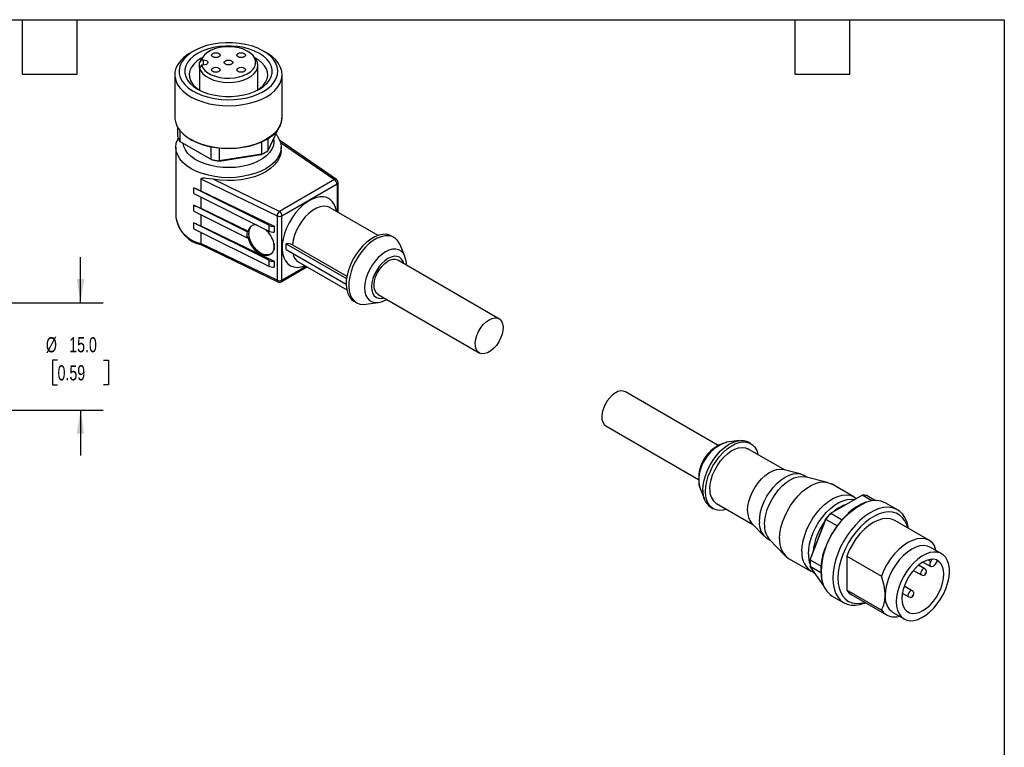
# Model space of a CAD drawing. Header units: millimetres. Extents: x 6 to 273, y 6 to 210.
# Tile 5 of 5: x 135 to 273, y 108 to 210. Entities that reach past the tile are written whole.
import ezdxf

# ---------------------------------------------------------------- set-up
doc = ezdxf.new("R2010")
doc.units = ezdxf.units.MM
doc.linetypes.add('SLD-Solid', pattern=[0])
doc.layers.add('DIMENSIONS', color=140, linetype='SLD-Solid', lineweight=25)
doc.layers.add('TEXT', color=140, linetype='SLD-Solid', lineweight=25)
doc.styles.add('SLDTEXTSTYLE0', font='TXT', dxfattribs={"width": 0.7})
doc.dimstyles.new('SLDDIMSTYLE2', dxfattribs={"dimtxt": 2.158008, "dimasz": 3.302, "dimexe": 0, "dimexo": 0.0625, "dimgap": 0.539502, "dimtad": 0, "dimtih": 1, "dimtoh": 1, "dimdec": 1, "dimrnd": 1e-09, "dimzin": 4, "dimdsep": 46, "dimtxsty": 'SLDTEXTSTYLE0', "dimsah": 1, "dimcen": 0.09, "dimadec": 0, "dimazin": 1, "dimtfac": 1, "dimtdec": 1, "dimtmove": 0, "dimatfit": 0, "dimfxl": 0, "dimfrac": 2, "dimtolj": 1, "dimtzin": 12, "dimarcsym": 0})

# ---------------------------------------------------------------- blocks, each defined once
blk = doc.blocks.new('_D_6')
at = {"layer": 'DIMENSIONS'}
for p, q in [((143.98, 170.03), (143.98, 176.38)), ((126.05, 170.03), (147.16, 170.03)), ((140.78, 162.01), (140.05, 162.01)), ((140.05, 162.01), (140.05, 158.58)), ((147.19, 162.01), (147.91, 162.01)), ((147.91, 162.01), (147.91, 158.58)), ((140.05, 158.58), (140.78, 158.58)), ((147.91, 158.58), (147.19, 158.58)), ((126.05, 155.03), (147.16, 155.03)), ((143.98, 155.03), (143.98, 148.68))]:
    blk.add_line(p, q, dxfattribs=at)
for points in [[(143.98, 170.03), (144.49, 173.33), (143.47, 173.33)], [(143.98, 155.03), (143.47, 151.73), (144.49, 151.73)]]:
    blk.add_solid(points, dxfattribs=at)
at = {"layer": 'DIMENSIONS', "char_height": 2.117, "attachment_point": 1, "style": 'SLDTEXTSTYLE0'}
for s, insert in [('%%c', (139.15, 165.22)), ('15.0', (142.41, 165.22)), ('0.59', (140.78, 161.3))]:
    blk.add_mtext(s, dxfattribs=dict(at, insert=insert))

msp = doc.modelspace()

# ---------------------------------------------------------------- linework, layer by layer
for p, q in [((159.78, 205.17), (159.35, 204.92)), ((169.96, 204.92), (169.54, 205.17)), ((160.9, 203.95), (161.11, 203.95)), ((161.18, 204.47), (160.92, 204.13)), ((161.11, 203.95), (161.11, 203.2)), ((168.4, 204.13), (168.14, 204.47)), ((160.61, 202.79), (160.61, 203.54)), ((160.61, 202.79), (160.61, 199.72)), ((161.11, 203.2), (160.9, 203.2)), ((168.76, 199.75), (168.76, 203.17)), ((157.16, 201.86), (157.16, 195.9)), ((172.16, 195.9), (172.16, 201.86)), ((157.58, 193.19), (157.58, 194.47)), ((157.87, 194.06), (157.87, 192.55)), ((171.44, 194.05), (170.14, 191.24)), ((169.96, 192.84), (170.51, 193.19)), ((170.14, 192.95), (170.14, 191.24)), ((179.75, 187.23), (171.83, 192.68)), ((157.31, 191.74), (157.31, 181.94)), ((162.25, 190.02), (157.87, 192.55)), ((157.87, 192.55), (158.05, 192.45)), ((158.05, 192.45), (162.36, 189.96)), ((162.25, 190.02), (162.25, 191.78)), ((163.35, 191.61), (163.35, 189.85)), ((169.33, 190.78), (169.33, 192.51)), ((171.91, 192.42), (179.47, 187.22)), ((172.01, 191.33), (172.01, 191.74)), ((163.34, 189.81), (169.24, 190.72)), ((169.33, 190.78), (163.35, 189.85)), ((169.61, 190.92), (169.75, 191)), ((160.81, 187.31), (171.45, 182.15)), ((160.81, 187.31), (160.81, 185.67)), ((171.77, 182.78), (162.5, 187.27)), ((179.47, 187.22), (171.77, 182.78)), ((170.28, 180.86), (159.84, 186.08)), ((159.84, 185.26), (159.84, 186.08)), ((172.12, 182.17), (179.82, 186.61)), ((179.82, 186.61), (179.82, 182.76)), ((179.97, 182.67), (179.97, 186.81)), ((159.84, 185.26), (170.28, 180.04)), ((160.81, 185.67), (171.03, 180.72)), ((160.81, 184.78), (160.81, 183.22)), ((159.84, 182.82), (159.84, 183.63)), ((167.25, 179.93), (159.84, 183.63)), ((160.81, 183.22), (167.4, 180.03)), ((185.58, 179.43), (178.88, 183.3)), ((159.84, 182.82), (167.25, 179.11)), ((160.81, 182.33), (160.81, 180.77)), ((171.45, 182.15), (171.45, 173.17)), ((172.12, 173.19), (172.12, 182.17)), ((159.84, 180.37), (159.84, 181.18)), ((170.28, 175.96), (159.84, 181.18)), ((159.84, 180.37), (170.28, 175.14)), ((160.81, 180.77), (171.03, 175.82)), ((170.28, 180.86), (170.28, 180.04)), ((171.03, 180.72), (171.03, 179.9)), ((160.81, 179.88), (160.81, 178.32)), ((167.25, 179.93), (167.4, 180.03)), ((167.4, 179.21), (167.25, 179.11)), ((187.79, 179.14), (187.44, 179.34)), ((171.45, 173.17), (160.81, 178.32)), ((160.9, 178.1), (171.55, 172.94)), ((170.99, 178.29), (170.96, 178.27)), ((170.96, 178.27), (171.03, 177.93)), ((171.03, 177.8), (170.96, 177.45)), ((170.99, 178.29), (171.03, 178.27)), ((171.03, 178.27), (171.03, 177.93)), ((171.03, 177.8), (171.03, 177.45)), ((172.71, 178.27), (181.15, 173.4)), ((172.71, 177.46), (172.71, 178.27)), ((172.71, 177.46), (181.1, 172.61)), ((173.59, 178.11), (181.2, 173.72)), ((189.28, 176.53), (188.63, 178.12)), ((170.28, 175.96), (170.28, 175.14)), ((171.03, 175.82), (171.03, 175)), ((172.02, 172.96), (175.61, 175.03)), ((175.46, 175.11), (172.12, 173.19)), ((174.48, 175.68), (181.18, 171.81)), ((202.45, 167.79), (188.31, 175.95)), ((185.56, 171.19), (199.7, 163.03)), ((182.19, 170.25), (182.54, 170.04)), ((183.84, 169.82), (185.55, 170.05)), ((233.07, 150.11), (220.13, 157.58)), ((217.38, 152.82), (230.33, 145.34)), ((235.99, 150.79), (234.28, 150.55)), ((237.64, 150.36), (237.29, 150.56)), ((242.32, 146.68), (237.22, 149.62)), ((244.54, 146.12), (242.11, 146.73)), ((245.49, 145.66), (244.99, 145.94)), ((248.37, 144.94), (245.25, 145.72)), ((252.02, 142.93), (248.9, 144.72)), ((230.54, 144.08), (231.19, 142.49)), ((248.81, 140.63), (253.19, 143.16)), ((254.56, 142.37), (253.19, 143.16)), ((253.88, 143.1), (255.07, 142.41)), ((232.82, 142), (237.92, 139.06)), ((258.14, 141.12), (256.51, 142.06)), ((232.04, 141.47), (232.39, 141.27)), ((248.81, 140.63), (250.38, 139.72)), ((237.77, 139.21), (239.51, 137.41)), ((248.08, 139.79), (245.92, 134.23)), ((245.92, 134.12), (248.11, 139.77)), ((249.69, 138.86), (248.11, 139.77)), ((262.59, 136.82), (257.74, 139.62)), ((239.89, 137.11), (240.39, 136.82)), ((240.22, 137), (242.45, 134.68)), ((264.3, 134.97), (262.74, 135.87)), ((263.5, 135.43), (263.3, 136.14)), ((242.9, 134.33), (246.02, 132.53)), ((245.91, 133.81), (245.91, 133.65)), ((245.92, 134.12), (247.44, 133.25)), ((251.03, 134.65), (255.88, 131.86)), ((251.03, 134.65), (251.03, 129.91)), ((261.69, 133.82), (262.8, 133.18)), ((262.37, 134.12), (262.8, 133.88)), ((262.8, 133.88), (262.99, 134.21)), ((263.67, 134.01), (263.4, 133.53)), ((247.42, 132.33), (245.92, 133.19)), ((247.83, 130.48), (245.92, 133.19)), ((246.41, 132.36), (246.54, 132.32)), ((260.33, 132.66), (261.46, 132.01)), ((261.96, 132.88), (261.07, 133.39)), ((255.88, 127.11), (251.03, 129.91)), ((258.8, 129.46), (259.69, 128.95)), ((260.19, 129.82), (259.06, 130.47)), ((249.01, 129.07), (250.64, 128.13)), ((251.74, 129.23), (256.59, 126.43)), ((257.49, 126.77), (259.05, 125.88))]:
    msp.add_line(p, q)
at = {"flags": 128}
for points in [[(169.54, 199.54), (170.14, 199.94), (170.65, 200.38), (171.06, 200.86), (171.34, 201.36), (171.51, 201.89), (171.56, 202.42), (171.48, 202.95), (171.28, 203.47), (170.97, 203.97), (170.54, 204.44), (170, 204.87), (169.37, 205.26), (168.66, 205.6), (167.87, 205.88), (167.03, 206.09), (166.15, 206.24), (165.23, 206.32), (164.31, 206.33), (163.4, 206.27), (162.5, 206.14), (161.65, 205.94), (160.85, 205.67), (160.12, 205.35), (159.46, 204.97), (158.91, 204.55), (158.45, 204.09), (158.1, 203.6), (157.88, 203.08), (157.77, 202.55), (157.78, 202.02), (157.92, 201.49), (158.18, 200.98), (158.55, 200.5), (159.04, 200.04), (159.62, 199.63), (160.29, 199.27), (161.04, 198.96), (161.86, 198.71), (162.72, 198.53), (163.62, 198.41), (164.54, 198.37), (165.46, 198.4), (166.37, 198.49), (167.25, 198.66), (168.08, 198.89), (168.84, 199.18), (169.54, 199.54)], [(168.97, 199.86), (169.54, 200.24), (170.01, 200.66), (170.37, 201.12), (170.62, 201.6), (170.74, 202.1), (170.74, 202.6), (170.62, 203.1), (170.37, 203.58), (170.01, 204.04), (169.54, 204.46), (168.97, 204.84), (168.31, 205.17), (167.58, 205.44), (166.79, 205.65), (165.96, 205.79), (165.09, 205.86), (164.22, 205.86), (163.36, 205.79), (162.53, 205.65), (161.74, 205.44), (161, 205.17), (160.35, 204.84), (159.78, 204.46), (159.3, 204.04), (158.94, 203.58), (158.7, 203.1), (158.57, 202.6), (158.57, 202.1), (158.7, 201.6), (158.94, 201.12), (159.3, 200.66), (159.78, 200.24), (160.35, 199.86), (161, 199.53), (161.74, 199.26), (162.53, 199.05), (163.36, 198.91), (164.22, 198.84), (165.09, 198.84), (165.96, 198.91), (166.79, 199.05), (167.58, 199.26), (168.31, 199.53), (168.97, 199.86)], [(160.9, 203.2), (161.08, 202.82), (161.37, 202.46), (161.77, 202.14), (162.26, 201.86), (162.83, 201.65), (163.46, 201.49), (164.13, 201.4), (164.81, 201.38), (165.49, 201.43), (166.15, 201.55), (166.75, 201.74), (167.29, 201.98), (167.74, 202.28), (168.09, 202.62), (168.33, 202.99), (168.45, 203.38), (168.45, 203.77), (168.33, 204.16), (168.09, 204.53), (167.74, 204.87), (167.29, 205.17), (166.75, 205.42), (166.15, 205.6), (165.49, 205.72), (164.81, 205.78), (164.13, 205.76), (163.46, 205.67), (162.83, 205.51), (162.26, 205.29), (161.77, 205.01), (161.37, 204.69), (161.08, 204.33), (160.9, 203.95)], [(159.35, 204.92), (159.03, 204.72), (158.44, 204.28), (157.95, 203.8), (157.58, 203.29), (157.32, 202.76), (157.18, 202.21), (157.17, 201.65), (157.28, 201.1), (157.5, 200.56), (157.85, 200.05), (158.31, 199.56), (158.87, 199.11), (159.53, 198.7), (160.27, 198.35), (161.08, 198.06), (161.96, 197.82), (162.87, 197.66), (163.82, 197.56), (164.78, 197.53), (165.74, 197.58), (166.68, 197.69), (167.58, 197.88), (168.44, 198.12), (169.24, 198.43), (169.96, 198.8)], [(160.99, 204.23), (160.77, 204.11), (160.23, 203.75), (159.8, 203.35), (159.47, 202.91), (159.25, 202.45), (159.16, 201.98), (159.19, 201.51), (159.35, 201.04), (159.62, 200.59), (160, 200.17), (160.49, 199.79), (160.57, 199.74)], [(160.61, 202.79), (160.79, 202.39), (161.08, 202.01), (161.49, 201.67), (161.99, 201.37), (162.57, 201.13), (163.22, 200.95), (163.91, 200.84), (164.63, 200.8), (165.34, 200.83), (166.04, 200.94), (166.69, 201.11), (167.28, 201.35), (167.79, 201.64), (168.2, 201.98), (168.51, 202.35), (168.7, 202.76), (168.76, 203.17), (168.7, 203.58), (168.51, 203.98), (168.4, 204.13)], [(160.92, 204.13), (160.79, 203.95), (160.61, 203.54)], [(160.61, 203.54), (160.78, 203.78), (160.9, 203.95)], [(161.11, 203.95), (161.36, 203.92), (161.57, 203.84), (161.71, 203.72), (161.76, 203.58), (161.71, 203.43), (161.57, 203.31), (161.36, 203.23), (161.11, 203.2)], [(163.32, 204.35), (163.12, 204.28), (162.89, 204.25), (162.66, 204.28), (162.47, 204.35), (162.34, 204.46), (162.29, 204.6), (162.34, 204.73), (162.47, 204.84), (162.66, 204.92), (162.89, 204.94), (163.12, 204.92), (163.32, 204.84), (163.45, 204.73), (163.49, 204.6), (163.45, 204.46), (163.32, 204.35)], [(165.08, 203.33), (164.89, 203.26), (164.66, 203.23), (164.43, 203.26), (164.23, 203.33), (164.1, 203.44), (164.06, 203.58), (164.1, 203.71), (164.23, 203.82), (164.43, 203.9), (164.66, 203.92), (164.89, 203.9), (165.08, 203.82), (165.21, 203.71), (165.26, 203.58), (165.21, 203.44), (165.08, 203.33)], [(166.85, 204.35), (166.66, 204.28), (166.43, 204.25), (166.2, 204.28), (166, 204.35), (165.87, 204.46), (165.83, 204.6), (165.87, 204.73), (166, 204.84), (166.2, 204.92), (166.43, 204.94), (166.66, 204.92), (166.85, 204.84), (166.98, 204.73), (167.03, 204.6), (166.98, 204.46), (166.85, 204.35)], [(168.76, 199.75), (169.08, 199.98), (169.52, 200.38), (169.85, 200.81), (170.06, 201.27), (170.15, 201.74), (170.12, 202.22), (169.97, 202.68), (169.7, 203.13), (169.32, 203.55), (168.83, 203.93), (168.33, 204.23)], [(169.96, 198.8), (170.6, 199.22), (171.13, 199.68), (171.56, 200.17), (171.88, 200.7), (172.08, 201.24), (172.16, 201.79), (172.11, 202.35), (171.94, 202.89), (171.65, 203.42), (171.25, 203.93), (170.74, 204.4), (170.13, 204.82), (169.96, 204.92)], [(160.9, 203.2), (160.74, 202.98), (160.61, 202.79)], [(163.32, 202.31), (163.12, 202.24), (162.89, 202.21), (162.66, 202.24), (162.47, 202.31), (162.34, 202.42), (162.29, 202.56), (162.34, 202.69), (162.47, 202.8), (162.66, 202.88), (162.89, 202.9), (163.12, 202.88), (163.32, 202.8), (163.45, 202.69), (163.49, 202.56), (163.45, 202.42), (163.32, 202.31)], [(166.85, 202.31), (166.66, 202.24), (166.43, 202.21), (166.2, 202.24), (166, 202.31), (165.87, 202.42), (165.83, 202.56), (165.87, 202.69), (166, 202.8), (166.2, 202.88), (166.43, 202.9), (166.66, 202.88), (166.85, 202.8), (166.98, 202.69), (167.03, 202.56), (166.98, 202.42), (166.85, 202.31)], [(157.16, 195.9), (157.17, 195.69), (157.28, 195.14), (157.5, 194.6), (157.85, 194.09), (158.31, 193.6), (158.87, 193.15), (159.53, 192.74), (160.27, 192.39), (161.08, 192.1), (161.96, 191.86), (162.87, 191.7), (163.82, 191.6), (164.78, 191.57), (165.74, 191.62), (166.68, 191.73), (167.58, 191.91), (168.44, 192.16), (169.24, 192.47), (169.96, 192.84)], [(172.06, 195.87), (172.06, 195.82), (172, 195.26), (171.81, 194.71), (171.5, 194.18), (171.07, 193.68), (170.53, 193.22), (169.89, 192.8), (169.16, 192.43), (168.36, 192.12), (167.49, 191.87), (166.57, 191.69), (165.62, 191.58), (164.66, 191.55), (163.69, 191.58), (162.74, 191.69), (161.83, 191.87), (160.96, 192.12), (160.15, 192.43), (159.43, 192.8), (159.39, 192.82)], [(171.24, 193.62), (171.45, 193.36), (171.76, 192.83), (171.95, 192.29), (172.01, 191.74), (171.95, 191.18), (171.76, 190.64), (171.45, 190.11), (171.02, 189.62), (170.49, 189.15), (169.86, 188.74), (169.13, 188.37), (168.33, 188.06), (167.47, 187.82), (166.56, 187.64), (165.62, 187.53), (164.66, 187.49), (163.7, 187.53), (162.76, 187.64), (161.85, 187.82), (160.98, 188.06), (160.18, 188.37), (159.46, 188.74), (158.83, 189.15), (158.29, 189.62), (157.87, 190.11), (157.56, 190.64), (157.37, 191.18), (157.31, 191.74), (157.37, 192.29), (157.56, 192.83), (157.64, 193)], [(170.96, 193.02), (170.96, 193), (171.01, 192.49), (170.93, 191.98), (170.73, 191.48), (170.41, 191), (169.98, 190.56), (169.45, 190.15), (168.82, 189.79), (168.12, 189.48), (167.34, 189.23), (166.52, 189.05), (165.65, 188.93), (164.77, 188.89), (163.88, 188.91), (163.02, 189.01), (162.18, 189.18), (161.39, 189.41), (160.66, 189.7), (160.01, 190.05), (159.46, 190.45), (159, 190.89), (158.65, 191.36), (158.43, 191.85), (158.33, 192.29)], [(172.01, 191.33), (171.97, 190.87), (171.79, 190.31), (171.49, 189.76), (171.06, 189.24), (170.51, 188.76), (169.86, 188.33), (169.11, 187.95), (168.27, 187.63), (167.38, 187.39), (166.43, 187.21), (165.45, 187.11), (164.46, 187.09), (163.46, 187.14), (162.5, 187.27)], [(162.36, 189.96), (162.3, 190), (162.25, 190.02)], [(163.35, 189.85), (163.35, 189.83), (163.34, 189.81)], [(169.24, 190.72), (169.29, 190.75), (169.33, 190.78)], [(162.5, 187.27), (161.56, 187.38), (161.29, 187.4), (161.11, 187.4), (160.99, 187.39), (160.92, 187.38), (160.85, 187.36), (160.82, 187.35), (160.81, 187.32), (160.81, 187.31)], [(179.74, 182.8), (179.65, 183.19), (179.46, 183.71), (179.18, 184.14), (178.82, 184.48), (178.4, 184.7), (177.92, 184.81), (177.4, 184.81), (176.84, 184.69), (176.26, 184.46), (175.68, 184.13), (175.1, 183.69), (174.55, 183.16), (174.02, 182.56), (173.54, 181.9), (173.12, 181.19), (172.77, 180.44), (172.49, 179.69), (172.29, 178.94), (172.18, 178.21), (172.16, 177.53), (172.22, 176.89), (172.38, 176.33), (172.62, 175.86), (172.94, 175.47), (173.32, 175.19), (173.78, 175.02), (174.28, 174.97), (174.82, 175.03), (175.34, 175.18)], [(178.88, 183.3), (178.85, 183.32), (178.44, 183.47), (177.97, 183.5), (177.47, 183.42), (176.95, 183.22), (176.41, 182.92), (175.89, 182.51), (175.39, 182.01), (174.92, 181.44), (174.51, 180.81), (174.16, 180.15), (173.89, 179.46), (173.69, 178.78), (173.59, 178.11)], [(170.99, 177.47), (170.86, 177.12), (170.64, 176.84), (170.35, 176.67), (170, 176.6), (169.61, 176.64), (169.2, 176.79), (168.78, 177.04), (168.39, 177.38), (168.04, 177.79), (167.75, 178.25), (167.53, 178.73), (167.4, 179.21)], [(170.62, 176.82), (170.59, 176.8), (170.24, 176.7), (169.85, 176.71), (169.43, 176.83), (169.01, 177.06), (168.6, 177.39), (168.23, 177.8), (167.92, 178.26), (167.68, 178.76), (167.54, 179.25), (167.49, 179.73)], [(187.44, 179.34), (187.17, 179.47), (186.71, 179.58), (186.2, 179.57), (185.66, 179.46), (185.1, 179.23), (184.53, 178.91), (183.97, 178.48), (183.42, 177.97), (182.91, 177.39), (182.45, 176.74), (182.04, 176.05), (181.7, 175.33), (181.42, 174.59), (181.23, 173.86), (181.12, 173.16), (181.1, 172.49), (181.17, 171.88), (181.32, 171.33), (181.55, 170.86), (181.86, 170.49), (182.19, 170.25)], [(188.63, 178.12), (188.55, 178.3), (188.28, 178.72), (187.94, 179.04), (187.53, 179.26), (187.06, 179.37), (186.55, 179.37), (186.01, 179.25), (185.45, 179.03), (184.88, 178.7), (184.32, 178.28), (183.78, 177.77), (183.27, 177.18), (182.8, 176.54), (182.39, 175.84), (182.05, 175.12), (181.78, 174.39), (181.59, 173.66), (181.48, 172.95), (181.46, 172.29), (181.52, 171.67), (181.67, 171.13), (181.9, 170.66), (182.21, 170.29), (182.59, 170.02), (183.03, 169.85), (183.52, 169.8), (183.84, 169.82)], [(160.91, 178.11), (160.87, 178.12), (160.82, 178.2), (160.81, 178.32)], [(189.28, 176.53), (189.09, 176.89), (188.8, 177.21), (188.44, 177.41), (188.03, 177.51), (187.57, 177.49), (187.08, 177.36), (186.58, 177.12), (186.08, 176.78), (185.59, 176.35), (185.13, 175.84), (184.72, 175.26), (184.36, 174.64), (184.07, 174), (183.86, 173.35), (183.73, 172.71), (183.68, 172.1), (183.73, 171.55), (183.86, 171.06), (184.07, 170.66), (184.36, 170.34), (184.72, 170.14), (185.13, 170.04), (185.55, 170.05)], [(189.15, 175.46), (189.04, 175.8), (188.83, 176.13), (188.55, 176.37), (188.2, 176.5), (187.81, 176.51), (187.38, 176.41), (186.93, 176.21), (186.49, 175.9), (186.06, 175.5), (185.66, 175.03), (185.32, 174.5), (185.03, 173.94), (184.82, 173.36), (184.69, 172.79), (184.65, 172.25), (184.69, 171.76), (184.82, 171.34), (185.03, 171.01), (185.32, 170.77), (185.66, 170.65), (186.06, 170.63), (186.4, 170.7)], [(189.31, 176.47), (189.3, 176.49), (189.28, 176.53)], [(185.56, 171.19), (185.32, 171.38), (185.13, 171.7), (185.01, 172.1), (184.99, 172.57), (185.06, 173.09), (185.21, 173.63), (185.45, 174.17), (185.76, 174.68), (186.12, 175.14), (186.51, 175.52), (186.93, 175.82)], [(201.07, 167.65), (201.49, 167.84), (201.89, 167.92), (202.25, 167.87), (202.56, 167.72), (202.79, 167.45), (202.95, 167.09), (203.02, 166.65), (202.99, 166.15), (202.88, 165.62), (202.68, 165.08), (202.41, 164.55), (202.08, 164.06), (201.7, 163.64), (201.29, 163.3), (200.86, 163.05), (200.45, 162.92), (200.07, 162.9), (199.74, 163), (199.47, 163.22), (199.27, 163.53), (199.16, 163.94), (199.13, 164.41), (199.2, 164.93), (199.36, 165.47), (199.59, 166), (199.9, 166.52), (200.26, 166.97), (200.66, 167.36), (201.07, 167.65)], [(218.75, 157.45), (218.33, 157.15), (217.94, 156.77), (217.58, 156.31), (217.27, 155.8), (217.03, 155.26), (216.88, 154.72), (216.81, 154.2), (216.83, 153.73), (216.95, 153.33), (217.14, 153.01), (217.38, 152.82)], [(230.95, 143.87), (230.99, 144.55), (231.12, 145.27), (231.34, 146), (231.63, 146.73), (231.99, 147.45), (232.41, 148.13), (232.89, 148.76), (233.41, 149.33), (233.96, 149.82), (234.52, 150.22), (235.09, 150.52), (235.65, 150.72), (236.18, 150.81), (236.68, 150.78), (237.13, 150.64), (237.29, 150.56)], [(231.3, 143.67), (231.35, 144.35), (231.48, 145.06), (231.69, 145.79), (231.98, 146.53), (232.34, 147.24), (232.77, 147.92), (233.24, 148.56), (233.76, 149.12), (234.31, 149.61), (234.87, 150.01), (235.44, 150.32), (236, 150.51), (236.53, 150.6), (237.03, 150.58), (237.49, 150.44), (237.88, 150.19), (238.21, 149.85), (238.46, 149.4), (238.63, 148.88), (238.65, 148.8)], [(234.23, 150.55), (234.24, 150.55), (234.28, 150.55)], [(231.9, 144.02), (231.95, 144.65), (232.08, 145.32), (232.3, 146), (232.6, 146.67), (232.96, 147.32), (233.38, 147.93), (233.86, 148.48), (234.36, 148.95), (234.88, 149.33), (235.41, 149.6), (235.93, 149.77), (236.42, 149.83), (236.87, 149.77), (237.22, 149.62)], [(237.19, 140.97), (237.23, 141.6), (237.36, 142.27), (237.58, 142.95), (237.88, 143.62), (238.24, 144.27), (238.67, 144.88), (239.14, 145.43), (239.64, 145.9), (240.16, 146.28), (240.69, 146.56), (241.21, 146.73), (241.7, 146.78), (242.11, 146.73)], [(238.83, 139.44), (238.88, 140.12), (239.01, 140.83), (239.23, 141.56), (239.52, 142.29), (239.89, 143), (240.32, 143.67), (240.8, 144.29), (241.33, 144.84), (241.88, 145.31), (242.44, 145.69), (243, 145.97), (243.55, 146.13), (244.08, 146.18), (244.56, 146.12), (244.99, 145.94)], [(239.54, 139.04), (239.59, 139.71), (239.72, 140.43), (239.93, 141.15), (240.23, 141.88), (240.6, 142.59), (241.03, 143.26), (241.51, 143.88), (242.03, 144.44), (242.58, 144.91), (243.15, 145.28), (243.71, 145.56), (244.26, 145.72), (244.78, 145.77), (245.25, 145.72)], [(241.66, 137.08), (241.71, 137.82), (241.84, 138.59), (242.06, 139.39), (242.37, 140.19), (242.74, 140.97), (243.19, 141.73), (243.69, 142.43), (244.24, 143.08), (244.83, 143.65), (245.44, 144.13), (246.06, 144.51), (246.67, 144.79), (247.27, 144.95), (247.84, 145), (248.37, 144.94), (248.85, 144.75), (248.9, 144.72)], [(234.25, 141.18), (233.76, 141.05), (233.24, 141.02), (232.77, 141.1), (232.34, 141.3), (231.98, 141.59), (231.69, 141.99), (231.48, 142.48), (231.35, 143.04), (231.3, 143.67)], [(244.77, 135.28), (244.82, 136.02), (244.95, 136.8), (245.18, 137.59), (245.48, 138.39), (245.86, 139.18), (246.3, 139.93), (246.81, 140.64), (247.36, 141.28), (247.94, 141.85), (248.55, 142.33), (249.17, 142.72), (249.79, 142.99), (250.39, 143.16), (250.96, 143.21), (251.49, 143.14), (251.96, 142.96), (252.37, 142.67)], [(245.68, 134.92), (245.72, 135.63), (245.85, 136.38), (246.07, 137.15), (246.36, 137.93), (246.73, 138.69), (247.16, 139.42), (247.65, 140.1), (248.18, 140.72), (248.75, 141.28), (249.34, 141.74), (249.94, 142.11), (250.53, 142.38), (251.11, 142.54), (251.66, 142.59), (252.11, 142.54)], [(248.7, 140.57), (248.76, 140.6), (248.81, 140.63)], [(259.64, 138.53), (259.6, 138.8), (259.42, 139.46), (259.17, 140.04), (258.84, 140.53), (258.43, 140.93), (257.96, 141.22), (257.42, 141.4), (256.84, 141.47), (256.22, 141.43), (255.57, 141.28), (254.9, 141.02), (254.22, 140.65), (253.54, 140.19), (252.88, 139.63), (252.24, 138.99), (251.64, 138.28), (251.08, 137.51), (250.58, 136.69), (250.14, 135.84), (249.77, 134.97), (249.47, 134.09), (249.26, 133.22), (249.13, 132.37), (249.09, 131.57)], [(259.55, 138.58), (259.42, 139), (259.16, 139.55), (258.82, 140.01), (258.42, 140.38), (257.94, 140.63), (257.41, 140.78), (256.83, 140.81), (256.21, 140.73), (255.57, 140.54), (254.91, 140.23), (254.25, 139.83), (253.6, 139.32), (252.97, 138.73), (252.37, 138.06), (251.81, 137.33), (251.3, 136.55), (250.86, 135.72), (250.49, 134.88), (250.19, 134.02), (249.97, 133.18), (249.84, 132.35), (249.79, 131.57)], [(248.11, 139.77), (248.09, 139.78), (248.08, 139.79)], [(257.74, 139.62), (257.67, 139.66), (257.17, 139.84), (256.61, 139.9), (256.02, 139.83), (255.39, 139.64), (254.74, 139.32), (254.1, 138.9), (253.47, 138.36), (252.87, 137.74), (252.32, 137.04), (251.82, 136.28), (251.39, 135.48), (251.03, 134.65)], [(263.3, 136.14), (262.95, 136.56), (262.51, 136.86), (262.01, 137.05), (261.46, 137.11), (260.86, 137.04), (260.23, 136.84), (259.59, 136.53), (258.94, 136.1), (258.32, 135.57), (257.72, 134.95), (257.16, 134.25), (256.66, 133.49), (256.23, 132.68), (255.88, 131.86)], [(262.74, 135.87), (262.3, 136.05), (261.8, 136.11), (261.27, 136.06), (260.7, 135.89), (260.12, 135.61), (259.54, 135.22), (258.97, 134.74), (258.43, 134.17), (257.94, 133.53), (257.49, 132.84), (257.11, 132.11), (256.81, 131.36), (256.59, 130.61), (256.45, 129.88), (256.41, 129.18)], [(257.96, 128.28), (258.01, 127.65), (258.13, 127.09), (258.35, 126.6), (258.64, 126.2), (259, 125.91), (259.42, 125.72), (259.9, 125.63), (260.42, 125.66), (260.97, 125.81), (261.53, 126.06), (262.1, 126.41), (262.66, 126.86), (263.19, 127.39), (263.69, 127.99), (264.14, 128.65), (264.54, 129.35), (264.86, 130.08), (265.12, 130.81), (265.29, 131.53), (265.38, 132.23), (265.38, 132.89), (265.29, 133.49), (265.12, 134.01), (264.86, 134.46), (264.54, 134.8), (264.14, 135.05), (263.69, 135.19), (263.19, 135.21), (262.66, 135.13), (262.1, 134.93), (261.53, 134.63), (260.97, 134.22), (260.42, 133.73), (259.9, 133.17), (259.42, 132.53), (259, 131.85), (258.64, 131.14), (258.35, 130.41), (258.13, 129.67), (258.01, 128.96), (257.96, 128.28)], [(245.92, 134.23), (245.92, 134.17), (245.92, 134.12)], [(258.74, 128.73), (258.78, 128.17), (258.92, 127.67), (259.13, 127.26), (259.43, 126.95), (259.79, 126.74), (260.21, 126.64), (260.67, 126.66), (261.16, 126.79), (261.67, 127.04), (262.18, 127.38), (262.68, 127.82), (263.14, 128.34), (263.56, 128.92), (263.92, 129.54), (264.22, 130.2), (264.43, 130.86), (264.56, 131.5), (264.61, 132.12), (264.56, 132.68), (264.43, 133.17), (264.22, 133.59), (263.92, 133.9), (263.56, 134.11), (263.14, 134.21), (262.68, 134.19), (262.18, 134.05), (261.67, 133.81), (261.16, 133.47), (260.67, 133.03), (260.21, 132.51), (259.79, 131.93), (259.43, 131.3), (259.13, 130.65), (258.92, 129.99), (258.78, 129.34), (258.74, 128.73)], [(263.4, 133.53), (263.26, 133.34), (263.1, 133.21), (262.93, 133.16), (262.8, 133.18), (262.7, 133.29), (262.67, 133.46), (262.7, 133.66), (262.8, 133.88)], [(263.56, 134.11), (263.61, 134.07), (263.67, 134.01)], [(247.46, 132.51), (247.5, 131.75), (247.57, 131.31)], [(261.96, 132.88), (261.84, 132.9), (261.71, 132.85), (261.57, 132.74), (261.46, 132.59), (261.38, 132.41), (261.36, 132.24)], [(261.36, 132.24), (261.38, 132.1), (261.46, 132.01)], [(261.99, 132.24), (261.99, 132.26), (262, 132.28), (262.01, 132.29), (262.03, 132.3), (262.04, 132.31), (262.05, 132.3), (262.06, 132.3), (262.06, 132.28), (262.06, 132.26), (262.05, 132.25), (262.04, 132.23), (262.03, 132.22), (262.01, 132.22), (262, 132.22), (261.99, 132.23), (261.99, 132.24)], [(249.09, 131.57), (249.13, 130.81), (249.26, 130.11), (249.47, 129.49), (249.77, 128.96), (250.14, 128.51), (250.58, 128.17), (251.08, 127.93), (251.64, 127.8), (252.24, 127.79), (252.88, 127.89), (253.54, 128.09), (253.64, 128.13)], [(249.79, 131.57), (249.84, 130.83), (249.97, 130.16), (250.19, 129.56), (250.49, 129.05), (250.86, 128.64), (251.3, 128.33), (251.81, 128.13), (252.37, 128.04), (252.97, 128.06), (253.55, 128.19)], [(251.03, 129.91), (251.39, 129.49), (251.74, 129.23)], [(260.19, 129.82), (260.08, 129.84), (259.94, 129.79), (259.81, 129.68), (259.69, 129.53), (259.61, 129.35), (259.59, 129.18)], [(259.59, 129.18), (259.61, 129.04), (259.69, 128.95)], [(260.22, 129.18), (260.23, 129.2), (260.23, 129.21), (260.25, 129.23), (260.26, 129.24), (260.27, 129.24), (260.28, 129.24), (260.29, 129.23), (260.29, 129.22), (260.29, 129.2), (260.28, 129.18), (260.27, 129.17), (260.26, 129.16), (260.25, 129.15), (260.23, 129.16), (260.23, 129.16), (260.22, 129.18)]]:
    msp.add_lwpolyline(points, dxfattribs=at)
for centre, radius, start, end in [((168.77, 196.1), 3.39, 300.7795, 356.5537), ((160.34, 194.08), 2.9, 197.9909, 211.806), ((166.35, 196.87), 6.78, 296.0762, 303.9184), ((164.58, 201.42), 11.63, 258.4708, 263.9432), ((164.58, 201.05), 11.31, 258.6932, 263.7207), ((166.14, 196.93), 6.94, 296.486, 299.9793), ((179.61, 186.99), 0.272, 59.3768, 122.1083), ((179.05, 186.58), 0.768, 2.6055, 57.3945), ((179.47, 186.81), 0.5, 0, 55.4758), ((163.65, 193.73), 8.54, 243.5361, 250.5585), ((179.73, 186.83), 0.242, 293.0939, 355.5859), ((163.65, 191.28), 8.54, 243.5361, 250.5585), ((161.65, 182.64), 4.4, 189.2212, 258.9187), ((161.84, 182.57), 4.56, 187.9012, 258.3267), ((172.28, 182.12), 0.834, 127.8853, 178.0087), ((171.77, 182.86), 0.777, 245.6908, 297.1949), ((171.36, 182.13), 0.768, 2.6055, 57.3945), ((163.65, 188.83), 8.54, 243.5361, 250.5585), ((168.44, 179.85), 1.05, 82.6416, 170.2926), ((168.78, 179.81), 1.3, 132.7069, 183.7052), ((167.46, 177.56), 3.61, 11.5994, 48.0088), ((170.92, 182.24), 1.53, 245.0696, 274.0867), ((170.92, 181.43), 1.53, 245.0696, 274.0867), ((170.94, 179.99), 1.73, 270.8751, 273.2262), ((168.95, 177.86), 2.09, 358.2358, 1.7642), ((172.89, 176.78), 1.5, 62.4227, 97.0969), ((170.94, 179.18), 1.73, 270.8751, 273.2262), ((175.51, 177.27), 1.9, 190.8636, 236.9166), ((186.9, 175.44), 2.61, 356.0922, 22.7243), ((170.92, 177.34), 1.53, 245.0696, 274.0867), ((170.92, 176.53), 1.53, 245.0696, 274.0867), ((187.74, 174.72), 1.36, 65.1287, 126.1818), ((171.77, 173.88), 0.777, 245.6908, 297.1949), ((171.68, 173.14), 0.236, 172.1371, 236.4967), ((171.77, 173.39), 0.5, 244.1517, 299.9973), ((171.88, 173.16), 0.246, 305.0133, 6.2988), ((185.11, 173.18), 3.15, 278.2464, 300.862), ((219.56, 156.35), 1.36, 65.1287, 126.1818), ((236.05, 145.15), 5.69, 108.6331, 179.8879), ((235.57, 145.49), 5.22, 105.1062, 195.5166), ((233.1, 145.09), 2.75, 178.4397, 201.5254), ((233.52, 143.59), 2.59, 173.6866, 235.0012), ((234.11, 143.8), 2.22, 174.4799, 234.2079), ((253.28, 140.26), 2.9, 77.9831, 91.7978), ((258.43, 132.22), 10.97, 114.8991, 178.5159), ((252.58, 137.04), 5.08, 109.7792, 130.2155), ((255.86, 135.96), 6.57, 109.0003, 134.4753), ((255.04, 139.13), 3.28, 63.2576, 111.9816), ((239.64, 140.81), 2.46, 176.2363, 220.4231), ((257.19, 133.1), 11.31, 138.6912, 143.7196), ((259.42, 131.72), 12.07, 133.0656, 159.6211), ((257.51, 132.92), 11.63, 138.4687, 143.9421), ((241.32, 139.16), 2.5, 173.5491, 235.1388), ((242.42, 138.86), 2.89, 176.5304, 220.129), ((254.65, 134.47), 8.36, 143.2585, 174.3301), ((244.62, 136.76), 2.98, 173.9482, 234.7396), ((247.59, 134.94), 2.83, 173.0687, 245.5428), ((249.74, 134.83), 4.06, 178.8288, 199.3907), ((255.51, 132.73), 8.1, 157.5891, 189.5633), ((252.87, 133.81), 6.96, 176.4939, 179.9691), ((252.69, 133.66), 6.78, 176.0789, 183.9211), ((261.7, 132.45), 0.496, 240.8755, 59.2358), ((250.76, 131.78), 3.22, 188.3804, 237.1381), ((247.62, 128.83), 8.79, 2.2662, 20.1368), ((259.94, 129.39), 0.496, 240.8755, 59.2358), ((252.26, 129.14), 4.15, 330.7063, 0.4962), ((258.97, 128.89), 2.58, 173.5491, 235.1388), ((257.75, 128.44), 2.29, 215.272, 286.8993)]:
    msp.add_arc(centre, radius, start, end)
msp.add_ellipse((169.02, 178.63), major_axis=(-1.33, 2), ratio=0.61695, start_param=0.537278, end_param=0.95702)
at = {"layer": 'TEXT'}
for p, q in [((6.35, 209.55), (273.05, 209.55)), ((135.89, 201.93), (135.89, 209.55)), ((143.51, 201.93), (143.51, 209.55)), ((243.84, 201.93), (243.84, 209.55)), ((251.46, 201.93), (251.46, 209.55)), ((273.05, 209.55), (273.05, 6.35)), ((135.89, 201.93), (143.51, 201.93)), ((243.84, 201.93), (251.46, 201.93))]:
    msp.add_line(p, q, dxfattribs=at)

# ---------------------------------------------------------------- dimensions: what is measured, and where the dimension line sits
at = {"layer": 'DIMENSIONS'}
dim = msp.add_linear_dim(base=(143.98, 170.03), p1=(124.78, 155.03), p2=(124.78, 170.03), angle=90, text='%%c<>', dimstyle='SLDDIMSTYLE2', dxfattribs=at)
dim.commit()
dim.dimension.update_dxf_attribs({"geometry": '_D_6', "text_midpoint": (143.98, 162.01), "dimtype": 160})

doc.saveas('drawing.dxf')
